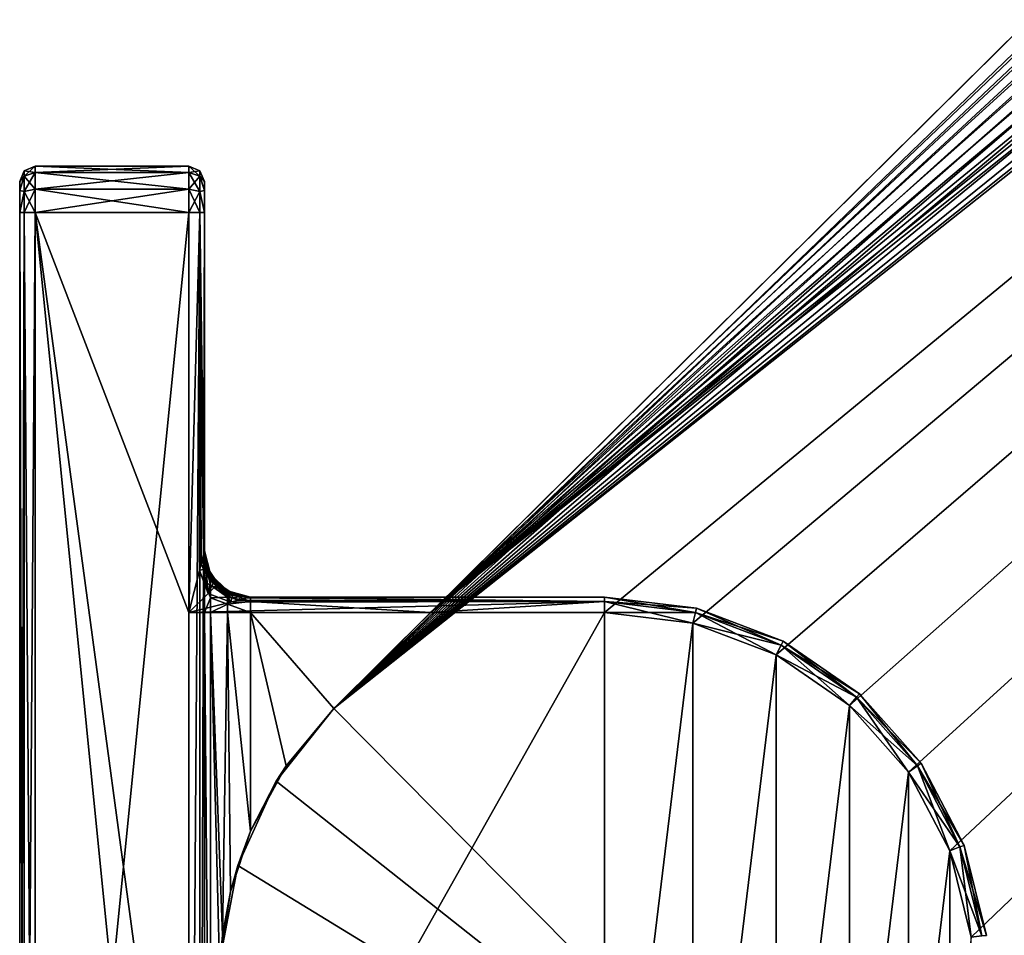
# Model space of a CAD drawing. Header units: metres. Extents: x 0 to 567, y -215 to 49.
# Tile 2 of 10: x 0 to 32, y -187 to -158. Entities that reach past the tile are written whole.
import ezdxf

# ---------------------------------------------------------------- set-up
doc = ezdxf.new("R2010")
doc.units = ezdxf.units.M

msp = doc.modelspace()

# ---------------------------------------------------------------- linework, layer by layer
at = {"layer": 'Y2A57L012'}
for points in [[(178.153732, -18.019377, 1998), (10.203054, -179.964493, 1998), (181.160767, -18.215542, 1998)], [(10.203054, -179.964493, 1998), (178.153732, -18.019377, 1998), (170.052521, -21.619474, 1998)], [(181.160767, -18.215542, 1998), (10.203054, -179.964493, 1998), (184.033463, -19.125635, 1998)], [(184.033463, -19.125635, 1998), (10.203054, -179.964493, 1998), (186.604889, -20.696764, 1998)], [(186.604889, -20.696764, 1998), (10.203054, -179.964493, 1998), (188.725601, -22.837624, 1998)], [(170.052521, -21.619474, 1998), (170.052521, -21.619474, 1992), (10.203054, -179.964493, 1998)], [(170.052521, -21.619474, 1992), (166.849472, -24.792381, 1992), (10.203054, -179.964493, 1998)], [(188.725601, -22.837624, 1998), (10.203054, -179.964493, 1998), (190.272339, -25.42379, 1998)], [(10.203054, -179.964493, 1998), (166.849472, -24.792381, 1992), (13.352166, -176.845032, 1992)], [(166.849472, -30.5, 1992), (13.352166, -176.845032, 1992), (166.849472, -24.792381, 1992)], [(190.272339, -25.42379, 1998), (10.203054, -179.964493, 1998), (191.155228, -28.30497, 1998)], [(191.155228, -28.30497, 1998), (10.203054, -179.964493, 1998), (191.322952, -31.313715, 1998)], [(167.198166, -33.371788, 1992), (13.352166, -176.845032, 1992), (166.849472, -30.5, 1992)], [(191.322952, -31.313715, 1998), (10.203054, -179.964493, 1998), (190.765762, -34.275169, 1998)], [(168.223999, -36.076679, 1992), (13.352166, -176.845032, 1992), (167.198166, -33.371788, 1992)], [(190.765762, -34.275169, 1998), (10.203054, -179.964493, 1998), (189.516037, -37.017227, 1998)], [(169.86734, -38.457474, 1992), (13.352166, -176.845032, 1992), (168.223999, -36.076679, 1992)], [(189.516037, -37.017227, 1998), (10.203054, -179.964493, 1998), (187.646408, -39.380527, 1998)], [(172.0327, -40.375805, 1992), (13.352166, -176.845032, 1992), (169.86734, -38.457474, 1992)], [(187.646408, -39.380527, 1998), (10.203054, -179.964493, 1998), (27.796946, -197.725555, 1998)], [(187.646408, -39.380527, 1992), (187.646408, -39.380527, 1998), (27.796946, -197.725555, 1992)], [(187.646408, -39.380527, 1998), (27.796946, -197.725555, 1998), (27.796946, -197.725555, 1992)], [(27.796946, -197.725555, 1992), (185.666245, -40.375805, 1992), (187.646408, -39.380527, 1992)], [(174.594208, -41.720196, 1992), (13.352166, -176.845032, 1992), (172.0327, -40.375805, 1992)], [(185.666245, -40.375805, 1992), (27.796946, -197.725555, 1992), (183.104721, -41.720196, 1992)], [(177.40303, -42.412506, 1992), (13.352166, -176.845032, 1992), (174.594208, -41.720196, 1992)], [(13.352166, -176.845032, 1992), (183.104721, -41.720196, 1992), (19, -176.845032, 1992)], [(183.104721, -41.720196, 1992), (13.352166, -176.845032, 1992), (180.295914, -42.412506, 1992)], [(183.104721, -41.720196, 1992), (21.871788, -177.193726, 1992), (19, -176.845032, 1992)], [(21.871788, -177.193726, 1992), (183.104721, -41.720196, 1992), (24.576677, -178.219559, 1992)], [(24.576677, -178.219559, 1992), (183.104721, -41.720196, 1992), (26.957472, -179.8629, 1992)], [(26.957472, -179.8629, 1992), (183.104721, -41.720196, 1992), (28.875807, -182.028244, 1992)], [(183.104721, -41.720196, 1992), (27.796946, -197.725555, 1992), (28.875807, -195.661804, 1992)], [(28.875807, -195.661804, 1992), (30.220196, -193.100281, 1992), (183.104721, -41.720196, 1992)], [(28.875807, -182.028244, 1992), (183.104721, -41.720196, 1992), (30.220196, -184.589767, 1992)], [(30.220196, -193.100281, 1992), (30.912506, -190.291458, 1992), (183.104721, -41.720196, 1992)], [(30.220196, -184.589767, 1992), (183.104721, -41.720196, 1992), (30.912506, -187.39859, 1992)], [(30.912506, -187.39859, 1992), (183.104721, -41.720196, 1992), (30.912506, -190.291458, 1992)], [(180.295914, -42.412506, 1992), (13.352166, -176.845032, 1992), (177.40303, -42.412506, 1992)], [(0.146447, -162.672821, 1988.823242), (0, -162.845032, 1989.5), (0.146447, -162.49147, 1989.5)], [(0, -162.845032, 1989.5), (0, -162.845032, 2011.5), (0.146447, -162.49147, 1989.5)], [(0, -162.845032, 2011.5), (0.146447, -162.49147, 2011.5), (0.146447, -162.49147, 1989.5)], [(0, -162.845032, 2011.5), (0.146447, -162.672821, 2012.176758), (0.146447, -162.49147, 2011.5)], [(0.5, -162.54599, 1988.75), (0.146447, -162.672821, 1988.823242), (0.5, -162.345032, 1989.5)], [(0.146447, -162.672821, 1988.823242), (0.146447, -162.49147, 1989.5), (0.5, -162.345032, 1989.5)], [(0.146447, -162.49147, 1989.5), (0.146447, -162.49147, 2011.5), (0.5, -162.345032, 1989.5)], [(0.146447, -162.49147, 2011.5), (0.5, -162.345032, 2011.5), (0.5, -162.345032, 1989.5)], [(0.5, -162.345032, 2011.5), (0.146447, -162.49147, 2011.5), (0.5, -162.54599, 2012.25)], [(0.146447, -162.49147, 2011.5), (0.146447, -162.672821, 2012.176758), (0.5, -162.54599, 2012.25)], [(0.5, -162.54599, 2012.25), (5.5, -162.54599, 2012.25), (0.5, -162.345032, 2011.5)], [(5.5, -162.54599, 2012.25), (5.5, -162.345032, 2011.5), (0.5, -162.345032, 2011.5)], [(0.5, -162.345032, 1989.5), (0.5, -162.345032, 2011.5), (5.5, -162.345032, 1989.5)], [(0.5, -162.345032, 2011.5), (5.5, -162.345032, 2011.5), (5.5, -162.345032, 1989.5)], [(0.5, -162.345032, 1989.5), (5.5, -162.345032, 1989.5), (0.5, -162.54599, 1988.75)], [(5.5, -162.345032, 1989.5), (5.5, -162.54599, 1988.75), (0.5, -162.54599, 1988.75)], [(5.5, -162.345032, 1989.5), (5.853553, -162.49147, 1989.5), (5.5, -162.54599, 1988.75)], [(5.5, -162.345032, 1989.5), (5.5, -162.345032, 2011.5), (5.853553, -162.49147, 1989.5)], [(5.5, -162.345032, 2011.5), (5.853553, -162.49147, 2011.5), (5.853553, -162.49147, 1989.5)], [(5.5, -162.54599, 2012.25), (5.853553, -162.672821, 2012.176758), (5.5, -162.345032, 2011.5)], [(5.853553, -162.672821, 2012.176758), (5.853553, -162.49147, 2011.5), (5.5, -162.345032, 2011.5)], [(5.853553, -162.49147, 1989.5), (5.853553, -162.672821, 1988.823242), (5.5, -162.54599, 1988.75)], [(6, -162.845032, 1989.5), (5.853553, -162.672821, 1988.823242), (5.853553, -162.49147, 1989.5)], [(5.853553, -162.49147, 1989.5), (5.853553, -162.49147, 2011.5), (6, -162.845032, 1989.5)], [(5.853553, -162.49147, 2011.5), (6, -162.845032, 2011.5), (6, -162.845032, 1989.5)], [(5.853553, -162.672821, 2012.176758), (6, -162.845032, 2011.5), (5.853553, -162.49147, 2011.5)], [(0.146447, -163.168243, 1988.327759), (0, -163.137924, 1988.792847), (0.146447, -162.672821, 1988.823242)], [(0, -163.137924, 1988.792847), (0, -162.845032, 1989.5), (0.146447, -162.672821, 1988.823242)], [(0, -163.137924, 2012.207153), (0.146447, -162.672821, 2012.176758), (0, -162.845032, 2011.5)], [(0.146447, -162.672821, 2012.176758), (0, -163.137924, 2012.207153), (0.146447, -163.168243, 2012.672241)], [(0.5, -163.095032, 1988.200928), (0.146447, -163.168243, 1988.327759), (0.5, -162.54599, 1988.75)], [(0.146447, -163.168243, 1988.327759), (0.146447, -162.672821, 1988.823242), (0.5, -162.54599, 1988.75)], [(0.5, -162.54599, 2012.25), (0.146447, -162.672821, 2012.176758), (0.5, -163.095032, 2012.799072)], [(0.146447, -162.672821, 2012.176758), (0.146447, -163.168243, 2012.672241), (0.5, -163.095032, 2012.799072)], [(0.5, -163.095032, 2012.799072), (5.5, -163.095032, 2012.799072), (0.5, -162.54599, 2012.25)], [(5.5, -163.095032, 2012.799072), (5.5, -162.54599, 2012.25), (0.5, -162.54599, 2012.25)], [(0.5, -162.54599, 1988.75), (5.5, -162.54599, 1988.75), (0.5, -163.095032, 1988.200928)], [(5.5, -162.54599, 1988.75), (5.5, -163.095032, 1988.200928), (0.5, -163.095032, 1988.200928)], [(5.5, -162.54599, 1988.75), (5.853553, -162.672821, 1988.823242), (5.5, -163.095032, 1988.200928)], [(5.5, -163.095032, 2012.799072), (5.853553, -163.168243, 2012.672241), (5.5, -162.54599, 2012.25)], [(5.853553, -163.168243, 2012.672241), (5.853553, -162.672821, 2012.176758), (5.5, -162.54599, 2012.25)], [(5.853553, -162.672821, 1988.823242), (5.853553, -163.168243, 1988.327759), (5.5, -163.095032, 1988.200928)], [(6, -163.137924, 1988.792847), (5.853553, -162.672821, 1988.823242), (6, -162.845032, 1989.5)], [(5.853553, -162.672821, 1988.823242), (6, -163.137924, 1988.792847), (5.853553, -163.168243, 1988.327759)], [(5.853553, -163.168243, 2012.672241), (6, -163.137924, 2012.207153), (5.853553, -162.672821, 2012.176758)], [(6, -163.137924, 2012.207153), (6, -162.845032, 2011.5), (5.853553, -162.672821, 2012.176758)], [(0, -163.137924, 2012.207153), (0, -162.845032, 2011.5), (0, -163.137924, 1988.792847)], [(0, -163.137924, 1988.792847), (0, -162.845032, 2011.5), (0, -162.845032, 1989.5)], [(0, -163.137924, 1988.792847), (0.146447, -163.168243, 1988.327759), (0, -163.845032, 1988.5)], [(0, -163.137924, 2012.207153), (0, -163.845032, 2012.5), (0.146447, -163.168243, 2012.672241)], [(0, -163.845032, 1988.5), (0, -163.137924, 2012.207153), (0, -163.137924, 1988.792847)], [(0, -163.137924, 2012.207153), (0, -163.845032, 1988.5), (0, -163.845032, 2012.5)], [(0.5, -163.845032, 1988), (0.146447, -163.845032, 1988.146484), (0.5, -163.095032, 1988.200928)], [(0.146447, -163.845032, 1988.146484), (0.146447, -163.168243, 1988.327759), (0.5, -163.095032, 1988.200928)], [(0.5, -163.095032, 2012.799072), (0.146447, -163.168243, 2012.672241), (0.5, -163.845032, 2013)], [(0.5, -163.845032, 2013), (5.5, -163.845032, 2013), (0.5, -163.095032, 2012.799072)], [(5.5, -163.845032, 2013), (5.5, -163.095032, 2012.799072), (0.5, -163.095032, 2012.799072)], [(0.5, -163.095032, 1988.200928), (5.5, -163.095032, 1988.200928), (0.5, -163.845032, 1988)], [(5.5, -163.095032, 1988.200928), (5.5, -163.845032, 1988), (0.5, -163.845032, 1988)], [(5.5, -163.095032, 1988.200928), (5.853553, -163.168243, 1988.327759), (5.5, -163.845032, 1988)], [(5.5, -163.845032, 2013), (5.853553, -163.845032, 2012.853516), (5.5, -163.095032, 2012.799072)], [(5.853553, -163.845032, 2012.853516), (5.853553, -163.168243, 2012.672241), (5.5, -163.095032, 2012.799072)], [(6, -163.137924, 1988.792847), (6, -163.845032, 1988.5), (5.853553, -163.168243, 1988.327759)], [(6, -163.137924, 2012.207153), (5.853553, -163.168243, 2012.672241), (6, -163.845032, 2012.5)], [(6, -162.845032, 2011.5), (6, -163.137924, 2012.207153), (6, -162.845032, 1989.5)], [(6, -163.137924, 2012.207153), (6, -163.137924, 1988.792847), (6, -162.845032, 1989.5)], [(6, -163.845032, 2012.5), (6, -163.137924, 1988.792847), (6, -163.137924, 2012.207153)], [(6, -163.137924, 1988.792847), (6, -163.845032, 2012.5), (6, -163.845032, 1988.5)], [(0, -163.845032, 1988.5), (0.146447, -163.168243, 1988.327759), (0.146447, -163.845032, 1988.146484)], [(0.146447, -163.168243, 2012.672241), (0, -163.845032, 2012.5), (0.146447, -163.845032, 2012.853516)], [(0.146447, -163.168243, 2012.672241), (0.146447, -163.845032, 2012.853516), (0.5, -163.845032, 2013)], [(5.853553, -163.168243, 1988.327759), (5.853553, -163.845032, 1988.146484), (5.5, -163.845032, 1988)], [(5.853553, -163.168243, 1988.327759), (6, -163.845032, 1988.5), (5.853553, -163.845032, 1988.146484)], [(6, -163.845032, 2012.5), (5.853553, -163.168243, 2012.672241), (5.853553, -163.845032, 2012.853516)], [(0.146447, -213.845032, 2012.853516), (0.146447, -163.845032, 2012.853516), (0, -213.845032, 2012.5)], [(0.146447, -163.845032, 2012.853516), (0, -163.845032, 2012.5), (0, -213.845032, 2012.5)], [(0, -213.845032, 1988.5), (0, -163.845032, 1988.5), (0.146447, -213.845032, 1988.146484)], [(0, -163.845032, 1988.5), (0.146447, -163.845032, 1988.146484), (0.146447, -213.845032, 1988.146484)], [(0, -163.845032, 1988.5), (0, -213.845032, 1988.5), (0, -163.845032, 2012.5)], [(0, -163.845032, 2012.5), (0, -213.845032, 1988.5), (0, -213.845032, 2012.5)], [(0.5, -213.845032, 2013), (0.5, -163.845032, 2013), (0.146447, -213.845032, 2012.853516)], [(0.5, -163.845032, 2013), (0.146447, -163.845032, 2012.853516), (0.146447, -213.845032, 2012.853516)], [(0.146447, -213.845032, 1988.146484), (0.146447, -163.845032, 1988.146484), (0.5, -213.845032, 1988)], [(0.146447, -163.845032, 1988.146484), (0.5, -163.845032, 1988), (0.5, -213.845032, 1988)], [(5.5, -213.845032, 2013), (5.5, -163.845032, 2013), (0.5, -213.845032, 2013)], [(5.5, -163.845032, 2013), (0.5, -163.845032, 2013), (0.5, -213.845032, 2013)], [(5.5, -176.845032, 1988), (0.5, -163.845032, 1988), (5.5, -163.845032, 1988)], [(5.5, -200.845032, 1988), (0.5, -163.845032, 1988), (5.5, -176.845032, 1988)], [(0.5, -163.845032, 1988), (5.5, -213.845032, 1988), (0.5, -213.845032, 1988)], [(5.5, -213.845032, 1988), (0.5, -163.845032, 1988), (5.5, -200.845032, 1988)], [(5.5, -163.845032, 2013), (5.5, -213.845032, 2013), (5.853553, -163.845032, 2012.853516)], [(5.5, -213.845032, 2013), (5.853553, -213.845032, 2012.853516), (5.853553, -163.845032, 2012.853516)], [(5.853553, -163.845032, 1988.146484), (5.5, -176.845032, 1988), (5.5, -163.845032, 1988)], [(5.5, -176.845032, 1988), (5.853553, -163.845032, 1988.146484), (5.840758, -175.481995, 1988.134155)], [(5.840758, -175.481995, 1988.134155), (5.853553, -163.845032, 1988.146484), (5.896452, -175.259216, 1988.195313)], [(5.853553, -163.845032, 2012.853516), (5.853553, -213.845032, 2012.853516), (6, -163.845032, 2012.5)], [(5.853553, -213.845032, 2012.853516), (6, -213.845032, 2012.5), (6, -163.845032, 2012.5)], [(6, -174.845032, 1988.5), (5.853553, -163.845032, 1988.146484), (6, -163.845032, 1988.5)], [(5.997613, -174.854568, 1988.451172), (5.853553, -163.845032, 1988.146484), (6, -174.845032, 1988.5)], [(5.98625, -174.900024, 1988.383545), (5.853553, -163.845032, 1988.146484), (5.997613, -174.854568, 1988.451172)], [(5.971497, -174.95903, 1988.333618), (5.853553, -163.845032, 1988.146484), (5.98625, -174.900024, 1988.383545)], [(5.896452, -175.259216, 1988.195313), (5.853553, -163.845032, 1988.146484), (5.971497, -174.95903, 1988.333618)], [(6, -174.845032, 1988.5), (6, -163.845032, 2012.5), (6, -174.845032, 1988.812256)], [(6, -163.845032, 1988.5), (6, -163.845032, 2012.5), (6, -174.845032, 1988.5)], [(6, -175.845032, 1993.232056), (6, -163.845032, 2012.5), (6, -176.845032, 1993.5)], [(6, -163.845032, 2012.5), (6, -213.845032, 2012.5), (6, -176.845032, 1993.5)], [(6, -175.112976, 1992.5), (6, -163.845032, 2012.5), (6, -175.845032, 1993.232056)], [(6, -174.845032, 1991.5), (6, -163.845032, 2012.5), (6, -175.112976, 1992.5)], [(6, -174.845032, 1988.812256), (6, -163.845032, 2012.5), (6, -174.845032, 1991.5)], [(5.896452, -175.259216, 1988.195313), (5.971497, -174.95903, 1988.333618), (6.018165, -175.126526, 1988.496216)], [(5.971497, -174.95903, 1988.333618), (5.98625, -174.900024, 1988.383545), (6.018165, -175.126526, 1988.496216)], [(6.018165, -175.126526, 1988.496216), (5.98625, -174.900024, 1988.383545), (5.997613, -174.854568, 1988.451172)], [(5.997613, -174.854568, 1988.451172), (6, -174.845032, 1988.5), (6.018165, -175.126526, 1988.496216)], [(6, -175.112976, 1992.5), (6.200962, -175.69017, 1991.978394), (6, -174.845032, 1991.5)], [(6.200962, -175.69017, 1991.978394), (6.200962, -175.595032, 1991.5), (6, -174.845032, 1991.5)], [(6, -174.845032, 1991.5), (6.200962, -175.595032, 1991.5), (6, -174.845032, 1988.812256)], [(6.200962, -175.595032, 1991.5), (6.114181, -175.419052, 1988.812256), (6, -174.845032, 1988.812256)], [(6, -174.845032, 1988.5), (6, -174.845032, 1988.812256), (6.018165, -175.126526, 1988.496216)], [(6.018165, -175.126526, 1988.496216), (6, -174.845032, 1988.812256), (6.114181, -175.419052, 1988.812256)], [(5.896452, -175.259216, 1988.195313), (5.97267, -175.434387, 1988.271362), (5.840758, -175.481995, 1988.134155)], [(6.018165, -175.126526, 1988.496216), (5.97267, -175.434387, 1988.271362), (5.896452, -175.259216, 1988.195313)], [(6.048797, -175.416504, 1988.385376), (5.97267, -175.434387, 1988.271362), (6.018165, -175.126526, 1988.496216)], [(6, -175.845032, 1993.232056), (6.200962, -175.961136, 1992.383911), (6, -175.112976, 1992.5)], [(6.200962, -175.961136, 1992.383911), (6.200962, -175.69017, 1991.978394), (6, -175.112976, 1992.5)], [(6.114181, -175.419052, 1988.812256), (6.087866, -175.39682, 1988.518433), (6.018165, -175.126526, 1988.496216)], [(6.018165, -175.126526, 1988.496216), (6.087866, -175.39682, 1988.518433), (6.048797, -175.416504, 1988.385376)], [(5.840758, -175.481995, 1988.134155), (6.119531, -176.225494, 1988.168823), (5.5, -176.845032, 1988)], [(5.97267, -175.434387, 1988.271362), (6.119531, -176.225494, 1988.168823), (5.840758, -175.481995, 1988.134155)], [(6.069805, -175.606277, 1988.328857), (5.97267, -175.434387, 1988.271362), (6.048797, -175.416504, 1988.385376)], [(6.069805, -175.606277, 1988.328857), (6.119531, -176.225494, 1988.168823), (5.97267, -175.434387, 1988.271362)], [(6.087866, -175.39682, 1988.518433), (6.169939, -175.66362, 1988.415039), (6.048797, -175.416504, 1988.385376)], [(6.155996, -175.670242, 1988.391846), (6.069805, -175.606277, 1988.328857), (6.048797, -175.416504, 1988.385376)], [(6.048797, -175.416504, 1988.385376), (6.169939, -175.66362, 1988.415039), (6.155996, -175.670242, 1988.391846)], [(6.207443, -175.798767, 1988.370972), (6.119531, -176.225494, 1988.168823), (6.069805, -175.606277, 1988.328857)], [(6.155996, -175.670242, 1988.391846), (6.207443, -175.798767, 1988.370972), (6.069805, -175.606277, 1988.328857)], [(6.087866, -175.39682, 1988.518433), (6.214919, -175.641037, 1988.562256), (6.169939, -175.66362, 1988.415039)], [(6.214919, -175.641037, 1988.562256), (6.087866, -175.39682, 1988.518433), (6.114181, -175.419052, 1988.812256)], [(6.114181, -175.419052, 1988.812256), (6.200962, -175.595032, 1991.5), (6.43934, -175.905685, 1988.812256)], [(6.214919, -175.641037, 1988.562256), (6.114181, -175.419052, 1988.812256), (6.317215, -175.79628, 1988.553467)], [(6.317215, -175.79628, 1988.553467), (6.114181, -175.419052, 1988.812256), (6.43934, -175.905685, 1988.812256)], [(6.200962, -175.69017, 1991.978394), (6.75, -176.144058, 1991.5), (6.200962, -175.595032, 1991.5)], [(6.200962, -175.595032, 1991.5), (6.75, -176.144058, 1991.5), (6.43934, -175.905685, 1988.812256)], [(6, -176.845032, 1993.5), (6.200962, -176.366669, 1992.654907), (6, -175.845032, 1993.232056)], [(6.200962, -176.366669, 1992.654907), (6.200962, -175.961136, 1992.383911), (6, -175.845032, 1993.232056)], [(6.284964, -175.890106, 1988.381592), (6.119531, -176.225494, 1988.168823), (6.207443, -175.798767, 1988.370972)], [(6.367634, -175.977386, 1988.385132), (6.119531, -176.225494, 1988.168823), (6.284964, -175.890106, 1988.381592)], [(6.169939, -175.66362, 1988.415039), (6.24772, -175.830154, 1988.387573), (6.155996, -175.670242, 1988.391846)], [(6.24772, -175.830154, 1988.387573), (6.207443, -175.798767, 1988.370972), (6.155996, -175.670242, 1988.391846)], [(6.169939, -175.66362, 1988.415039), (6.214919, -175.641037, 1988.562256), (6.278988, -175.815399, 1988.432373)], [(6.24772, -175.830154, 1988.387573), (6.169939, -175.66362, 1988.415039), (6.278988, -175.815399, 1988.432373)], [(6.200962, -175.961136, 1992.383911), (6.75, -176.197418, 1991.768188), (6.200962, -175.69017, 1991.978394)], [(6.75, -176.197418, 1991.768188), (6.75, -176.144058, 1991.5), (6.200962, -175.69017, 1991.978394)], [(6.207443, -175.798767, 1988.370972), (6.24772, -175.830154, 1988.387573), (6.284964, -175.890106, 1988.381592)], [(6.278988, -175.815399, 1988.432373), (6.214919, -175.641037, 1988.562256), (6.317215, -175.79628, 1988.553467)], [(6.24772, -175.830154, 1988.387573), (6.278988, -175.815399, 1988.432373), (6.284964, -175.890106, 1988.381592)], [(6.317215, -175.79628, 1988.553467), (6.415871, -175.929138, 1988.508911), (6.278988, -175.815399, 1988.432373)], [(6.415871, -175.929138, 1988.508911), (6.387995, -175.95694, 1988.419556), (6.278988, -175.815399, 1988.432373)], [(6.278988, -175.815399, 1988.432373), (6.387995, -175.95694, 1988.419556), (6.367634, -175.977386, 1988.385132)], [(6.284964, -175.890106, 1988.381592), (6.278988, -175.815399, 1988.432373), (6.367634, -175.977386, 1988.385132)], [(6.415871, -175.929138, 1988.508911), (6.317215, -175.79628, 1988.553467), (6.430757, -175.914307, 1988.609985)], [(6.430757, -175.914307, 1988.609985), (6.317215, -175.79628, 1988.553467), (6.43934, -175.905685, 1988.812256)], [(6.367634, -175.977386, 1988.385132), (6.387995, -175.95694, 1988.419556), (6.515385, -176.097641, 1988.387573)], [(6.387995, -175.95694, 1988.419556), (6.415871, -175.929138, 1988.508911), (6.53013, -176.066391, 1988.432373)], [(6.387995, -175.95694, 1988.419556), (6.53013, -176.066391, 1988.432373), (6.515385, -176.097641, 1988.387573)], [(6.415871, -175.929138, 1988.508911), (6.430757, -175.914307, 1988.609985), (6.549245, -176.028168, 1988.553467)], [(6.415871, -175.929138, 1988.508911), (6.549245, -176.028168, 1988.553467), (6.53013, -176.066391, 1988.432373)], [(6.430757, -175.914307, 1988.609985), (6.43934, -175.905685, 1988.812256), (6.549245, -176.028168, 1988.553467)], [(6.43934, -175.905685, 1988.812256), (6.75, -176.144058, 1991.5), (6.925975, -176.23085, 1988.812256)], [(6.549245, -176.028168, 1988.553467), (6.43934, -175.905685, 1988.812256), (6.925975, -176.23085, 1988.812256)], [(6.119531, -176.225494, 1988.168823), (6.863033, -176.504272, 1988.134155), (5.5, -176.845032, 1988)], [(6.863033, -176.504272, 1988.134155), (6.119531, -176.225494, 1988.168823), (6.367634, -175.977386, 1988.385132)], [(6.200962, -176.366669, 1992.654907), (6.75, -176.349365, 1991.995605), (6.200962, -175.961136, 1992.383911)], [(6.75, -176.349365, 1991.995605), (6.75, -176.197418, 1991.768188), (6.200962, -175.961136, 1992.383911)], [(6.532812, -176.126694, 1988.372925), (6.863033, -176.504272, 1988.134155), (6.367634, -175.977386, 1988.385132)], [(6.367634, -175.977386, 1988.385132), (6.515385, -176.097641, 1988.387573), (6.532812, -176.126694, 1988.372925)], [(6.515385, -176.097641, 1988.387573), (6.53013, -176.066391, 1988.432373), (6.682475, -176.175659, 1988.415039)], [(6.515385, -176.097641, 1988.387573), (6.675853, -176.189575, 1988.391846), (6.532812, -176.126694, 1988.372925)], [(6.675853, -176.189575, 1988.391846), (6.515385, -176.097641, 1988.387573), (6.682475, -176.175659, 1988.415039)], [(6.705029, -176.130737, 1988.562256), (6.53013, -176.066391, 1988.432373), (6.549245, -176.028168, 1988.553467)], [(6.682475, -176.175659, 1988.415039), (6.53013, -176.066391, 1988.432373), (6.705029, -176.130737, 1988.562256)], [(6.710212, -176.256836, 1988.33667), (6.863033, -176.504272, 1988.134155), (6.532812, -176.126694, 1988.372925)], [(6.532812, -176.126694, 1988.372925), (6.675853, -176.189575, 1988.391846), (6.710212, -176.256836, 1988.33667)], [(6.925975, -176.23085, 1988.812256), (6.705029, -176.130737, 1988.562256), (6.549245, -176.028168, 1988.553467)], [(6.675853, -176.189575, 1988.391846), (6.682475, -176.175659, 1988.415039), (6.949343, -176.257584, 1988.518433)], [(6.675853, -176.189575, 1988.391846), (6.929664, -176.296616, 1988.385376), (6.710212, -176.256836, 1988.33667)], [(6.929664, -176.296616, 1988.385376), (6.675853, -176.189575, 1988.391846), (6.949343, -176.257584, 1988.518433)], [(6.949343, -176.257584, 1988.518433), (6.682475, -176.175659, 1988.415039), (6.705029, -176.130737, 1988.562256)], [(6.705029, -176.130737, 1988.562256), (6.925975, -176.23085, 1988.812256), (6.949343, -176.257584, 1988.518433)], [(6.895912, -176.364914, 1988.276978), (6.863033, -176.504272, 1988.134155), (6.710212, -176.256836, 1988.33667)], [(6.710212, -176.256836, 1988.33667), (6.929664, -176.296616, 1988.385376), (6.895912, -176.364914, 1988.276978)], [(6.75, -176.144058, 1991.5), (6.75, -176.197418, 1991.768188), (7.5, -176.345032, 1991.5)], [(6.75, -176.144058, 1991.5), (7.5, -176.345032, 1991.5), (6.925975, -176.23085, 1988.812256)], [(7.5, -176.345032, 1991.5), (6.75, -176.197418, 1991.768188), (7.5, -176.49147, 1991.853516)], [(6.75, -176.197418, 1991.768188), (6.75, -176.349365, 1991.995605), (7.5, -176.49147, 1991.853516)], [(6.925975, -176.23085, 1988.812256), (7.5, -176.345032, 1991.5), (7.5, -176.345032, 1988.812256)], [(6.949343, -176.257584, 1988.518433), (6.925975, -176.23085, 1988.812256), (7.219734, -176.327042, 1988.496094)], [(7.219734, -176.327042, 1988.496094), (6.925975, -176.23085, 1988.812256), (7.5, -176.345032, 1988.812256)], [(6.929664, -176.296616, 1988.385376), (6.949343, -176.257584, 1988.518433), (7.219734, -176.327042, 1988.496094)], [(5.5, -176.845032, 1988), (19, -176.49147, 1988.146484), (19, -176.845032, 1988)], [(6.863033, -176.504272, 1988.134155), (19, -176.49147, 1988.146484), (5.5, -176.845032, 1988)], [(6.200962, -176.845032, 1992.75), (6.200962, -176.366669, 1992.654907), (6, -176.845032, 1993.5)], [(6.75, -176.349365, 1991.995605), (6.200962, -176.366669, 1992.654907), (6.75, -176.576782, 1992.147583)], [(6.200962, -176.366669, 1992.654907), (6.200962, -176.845032, 1992.75), (6.75, -176.576782, 1992.147583)], [(6.75, -176.576782, 1992.147583), (6.200962, -176.845032, 1992.75), (6.75, -176.845032, 1992.200928)], [(6.75, -176.576782, 1992.147583), (7.5, -176.49147, 1991.853516), (6.75, -176.349365, 1991.995605)], [(7.5, -176.845032, 1992), (7.5, -176.49147, 1991.853516), (6.75, -176.576782, 1992.147583)], [(6.75, -176.845032, 1992.200928), (7.5, -176.845032, 1992), (6.75, -176.576782, 1992.147583)], [(6.863033, -176.504272, 1988.134155), (6.895912, -176.364914, 1988.276978), (7.085809, -176.448578, 1988.195313)], [(7.085809, -176.448578, 1988.195313), (19, -176.49147, 1988.146484), (6.863033, -176.504272, 1988.134155)], [(6.929664, -176.296616, 1988.385376), (7.219734, -176.327042, 1988.496094), (6.895912, -176.364914, 1988.276978)], [(6.895912, -176.364914, 1988.276978), (7.219734, -176.327042, 1988.496094), (7.085809, -176.448578, 1988.195313)], [(7.219734, -176.327042, 1988.496094), (7.38599, -176.373535, 1988.333618), (7.085809, -176.448578, 1988.195313)], [(7.38599, -176.373535, 1988.333618), (19, -176.49147, 1988.146484), (7.085809, -176.448578, 1988.195313)], [(7.219734, -176.327042, 1988.496094), (7.5, -176.345032, 1988.812256), (7.5, -176.345032, 1988.5)], [(7.5, -176.345032, 1988.5), (7.490455, -176.347412, 1988.451172), (7.219734, -176.327042, 1988.496094)], [(7.490455, -176.347412, 1988.451172), (7.445002, -176.35878, 1988.383545), (7.219734, -176.327042, 1988.496094)], [(7.219734, -176.327042, 1988.496094), (7.445002, -176.35878, 1988.383545), (7.38599, -176.373535, 1988.333618)], [(7.445002, -176.35878, 1988.383545), (19, -176.49147, 1988.146484), (7.38599, -176.373535, 1988.333618)], [(7.490455, -176.347412, 1988.451172), (19, -176.49147, 1988.146484), (7.445002, -176.35878, 1988.383545)], [(7.5, -176.345032, 1988.5), (19, -176.49147, 1988.146484), (7.490455, -176.347412, 1988.451172)], [(19, -176.49147, 1988.146484), (7.5, -176.345032, 1988.5), (19, -176.345032, 1988.5)], [(7.5, -176.345032, 1988.5), (7.5, -176.345032, 1988.812256), (19, -176.345032, 1988.5)], [(7.5, -176.345032, 1988.812256), (7.5, -176.345032, 1991.5), (19, -176.345032, 1988.5)], [(19, -176.345032, 1988.5), (7.5, -176.345032, 1991.5), (19, -176.345032, 1991.5)], [(7.5, -176.49147, 1991.853516), (19, -176.49147, 1991.853516), (7.5, -176.345032, 1991.5)], [(19, -176.49147, 1991.853516), (19, -176.345032, 1991.5), (7.5, -176.345032, 1991.5)], [(7.5, -176.845032, 1992), (13.352166, -176.845032, 1992), (7.5, -176.49147, 1991.853516)], [(13.352166, -176.845032, 1992), (19, -176.49147, 1991.853516), (7.5, -176.49147, 1991.853516)], [(19, -176.845032, 1992), (19, -176.49147, 1991.853516), (13.352166, -176.845032, 1992)], [(19, -176.345032, 1988.5), (21.991446, -176.708252, 1988.5), (19, -176.49147, 1988.146484)], [(21.991446, -176.708252, 1991.5), (21.991446, -176.708252, 1988.5), (19, -176.345032, 1991.5)], [(21.991446, -176.708252, 1988.5), (19, -176.345032, 1988.5), (19, -176.345032, 1991.5)], [(21.991446, -176.708252, 1991.5), (19, -176.345032, 1991.5), (21.956398, -176.850449, 1991.853516)], [(19, -176.345032, 1991.5), (19, -176.49147, 1991.853516), (21.956398, -176.850449, 1991.853516)], [(21.991446, -176.708252, 1988.5), (21.956398, -176.850449, 1988.146484), (19, -176.49147, 1988.146484)], [(19, -176.49147, 1988.146484), (21.956398, -176.850449, 1988.146484), (19, -176.845032, 1988)], [(21.956398, -176.850449, 1991.853516), (19, -176.49147, 1991.853516), (21.871788, -177.193726, 1992)], [(19, -176.49147, 1991.853516), (19, -176.845032, 1992), (21.871788, -177.193726, 1992)], [(19, -200.845032, 1988), (5.5, -200.845032, 1988), (19, -176.845032, 1988)], [(19, -176.845032, 1988), (5.5, -200.845032, 1988), (5.5, -176.845032, 1988)], [(6, -176.845032, 1993.5), (6, -213.845032, 2012.5), (6, -200.845032, 1993.5)], [(6.200962, -176.845032, 1992.75), (6, -176.845032, 1993.5), (6.200962, -200.845032, 1992.75)], [(6, -176.845032, 1993.5), (6, -200.845032, 1993.5), (6.200962, -200.845032, 1992.75)], [(6.75, -176.845032, 1992.200928), (6.200962, -176.845032, 1992.75), (6.592245, -187.329239, 1992.305908)], [(6.592245, -187.329239, 1992.305908), (6.200962, -176.845032, 1992.75), (6.500642, -188.718353, 1992.381348)], [(6.200962, -176.845032, 1992.75), (6.200962, -200.845032, 1992.75), (6.500642, -188.718353, 1992.381348)], [(6.848454, -185.914169, 1992.148926), (6.75, -176.845032, 1992.200928), (6.592245, -187.329239, 1992.305908)], [(7.5, -176.845032, 1992), (6.75, -176.845032, 1992.200928), (7.5, -183.946045, 1992)], [(6.75, -176.845032, 1992.200928), (6.848454, -185.914169, 1992.148926), (7.5, -183.946045, 1992)], [(8.658111, -181.823959, 1992), (7.5, -176.845032, 1992), (7.5, -183.946045, 1992)], [(7.5, -176.845032, 1992), (10.203054, -179.964493, 1992), (13.352166, -176.845032, 1992)], [(10.203054, -179.964493, 1992), (7.5, -176.845032, 1992), (8.658111, -181.823959, 1992)], [(13.352166, -176.845032, 1992), (10.203054, -179.964493, 1992), (10.203054, -179.964493, 1998)], [(21.956398, -176.850449, 1988.146484), (21.871788, -177.193726, 1988), (19, -176.845032, 1988)], [(21.871788, -177.193726, 1988), (19, -200.845032, 1988), (19, -176.845032, 1988)], [(21.956398, -176.850449, 1988.146484), (24.740982, -177.906494, 1988.146484), (21.871788, -177.193726, 1988)], [(21.956398, -176.850449, 1991.853516), (21.871788, -177.193726, 1992), (24.576677, -178.219559, 1992)], [(21.991446, -176.708252, 1988.5), (24.80904, -177.776825, 1988.5), (21.956398, -176.850449, 1988.146484)], [(21.991446, -176.708252, 1991.5), (21.956398, -176.850449, 1991.853516), (24.740982, -177.906494, 1991.853516)], [(24.80904, -177.776825, 1988.5), (24.740982, -177.906494, 1988.146484), (21.956398, -176.850449, 1988.146484)], [(24.740982, -177.906494, 1991.853516), (21.956398, -176.850449, 1991.853516), (24.576677, -178.219559, 1992)], [(24.80904, -177.776825, 1991.5), (24.80904, -177.776825, 1988.5), (21.991446, -176.708252, 1991.5)], [(24.80904, -177.776825, 1988.5), (21.991446, -176.708252, 1988.5), (21.991446, -176.708252, 1991.5)], [(24.80904, -177.776825, 1991.5), (21.991446, -176.708252, 1991.5), (24.740982, -177.906494, 1991.853516)], [(21.871788, -200.496323, 1988), (19, -200.845032, 1988), (21.871788, -177.193726, 1988)], [(24.740982, -177.906494, 1988.146484), (24.576677, -178.219559, 1988), (21.871788, -177.193726, 1988)], [(24.576677, -178.219559, 1988), (21.871788, -200.496323, 1988), (21.871788, -177.193726, 1988)], [(24.80904, -177.776825, 1988.5), (27.289034, -179.488647, 1988.5), (24.740982, -177.906494, 1988.146484)], [(24.80904, -177.776825, 1991.5), (24.740982, -177.906494, 1991.853516), (27.191921, -179.598251, 1991.853516)], [(27.289034, -179.488647, 1991.5), (27.289034, -179.488647, 1988.5), (24.80904, -177.776825, 1991.5)], [(27.289034, -179.488647, 1988.5), (24.80904, -177.776825, 1988.5), (24.80904, -177.776825, 1991.5)], [(27.289034, -179.488647, 1991.5), (24.80904, -177.776825, 1991.5), (27.191921, -179.598251, 1991.853516)], [(24.740982, -177.906494, 1988.146484), (27.191921, -179.598251, 1988.146484), (24.576677, -178.219559, 1988)], [(24.740982, -177.906494, 1991.853516), (24.576677, -178.219559, 1992), (26.957472, -179.8629, 1992)], [(27.289034, -179.488647, 1988.5), (27.191921, -179.598251, 1988.146484), (24.740982, -177.906494, 1988.146484)], [(27.191921, -179.598251, 1991.853516), (24.740982, -177.906494, 1991.853516), (26.957472, -179.8629, 1992)], [(21.871788, -200.496323, 1988), (24.576677, -178.219559, 1988), (24.576677, -199.470505, 1988)], [(27.191921, -179.598251, 1988.146484), (26.957472, -179.8629, 1988), (24.576677, -178.219559, 1988)], [(24.576677, -178.219559, 1988), (26.957472, -179.8629, 1988), (24.576677, -199.470505, 1988)], [(27.191921, -179.598251, 1988.146484), (29.166775, -181.827408, 1988.146484), (26.957472, -179.8629, 1988)], [(27.191921, -179.598251, 1991.853516), (26.957472, -179.8629, 1992), (28.875807, -182.028244, 1992)], [(27.289034, -179.488647, 1988.5), (29.287298, -181.744217, 1988.5), (27.191921, -179.598251, 1988.146484)], [(27.289034, -179.488647, 1991.5), (27.191921, -179.598251, 1991.853516), (29.166775, -181.827408, 1991.853516)], [(29.287298, -181.744217, 1988.5), (29.166775, -181.827408, 1988.146484), (27.191921, -179.598251, 1988.146484)], [(29.166775, -181.827408, 1991.853516), (27.191921, -179.598251, 1991.853516), (28.875807, -182.028244, 1992)], [(29.287298, -181.744217, 1991.5), (29.287298, -181.744217, 1988.5), (27.289034, -179.488647, 1991.5)], [(29.287298, -181.744217, 1988.5), (27.289034, -179.488647, 1988.5), (27.289034, -179.488647, 1991.5)], [(29.287298, -181.744217, 1991.5), (27.289034, -179.488647, 1991.5), (29.166775, -181.827408, 1991.853516)], [(10.203054, -179.964493, 1998), (8.333428, -182.327805, 1998), (27.796946, -197.725555, 1998)], [(10.203054, -179.964493, 1998), (10.203054, -179.964493, 1992), (8.333428, -182.327805, 1998)], [(10.203054, -179.964493, 1992), (8.658111, -181.823959, 1992), (8.333428, -182.327805, 1998)], [(24.576677, -199.470505, 1988), (26.957472, -179.8629, 1988), (26.957472, -197.827148, 1988)], [(29.166775, -181.827408, 1988.146484), (28.875807, -182.028244, 1988), (26.957472, -179.8629, 1988)], [(26.957472, -179.8629, 1988), (28.875807, -182.028244, 1988), (26.957472, -197.827148, 1988)], [(7.5, -183.946045, 1992), (8.333428, -182.327805, 1998), (8.658111, -181.823959, 1992)], [(26.957472, -197.827148, 1988), (28.875807, -182.028244, 1988), (28.875807, -195.661804, 1988)], [(29.166775, -181.827408, 1988.146484), (30.550774, -184.464401, 1988.146484), (28.875807, -182.028244, 1988)], [(29.166775, -181.827408, 1991.853516), (28.875807, -182.028244, 1992), (30.220196, -184.589767, 1992)], [(30.550774, -184.464401, 1988.146484), (30.220196, -184.589767, 1988), (28.875807, -182.028244, 1988)], [(28.875807, -182.028244, 1988), (30.220196, -184.589767, 1988), (28.875807, -195.661804, 1988)], [(29.287298, -181.744217, 1988.5), (30.687702, -184.41246, 1988.5), (29.166775, -181.827408, 1988.146484)], [(29.287298, -181.744217, 1991.5), (29.166775, -181.827408, 1991.853516), (30.550774, -184.464401, 1991.853516)], [(30.687702, -184.41246, 1988.5), (30.550774, -184.464401, 1988.146484), (29.166775, -181.827408, 1988.146484)], [(30.550774, -184.464401, 1991.853516), (29.166775, -181.827408, 1991.853516), (30.220196, -184.589767, 1992)], [(30.687702, -184.41246, 1991.5), (30.687702, -184.41246, 1988.5), (29.287298, -181.744217, 1991.5)], [(30.687702, -184.41246, 1988.5), (29.287298, -181.744217, 1988.5), (29.287298, -181.744217, 1991.5)], [(30.687702, -184.41246, 1991.5), (29.287298, -181.744217, 1991.5), (30.550774, -184.464401, 1991.853516)], [(7.083705, -185.069855, 1998), (27.796946, -197.725555, 1998), (8.333428, -182.327805, 1998)], [(8.333428, -182.327805, 1998), (7.5, -183.946045, 1992), (7.083705, -185.069855, 1998)], [(7.083705, -185.069855, 1998), (7.5, -183.946045, 1992), (6.848454, -185.914169, 1992.148926)], [(28.875807, -195.661804, 1988), (30.220196, -184.589767, 1988), (30.220196, -193.100281, 1988)], [(30.550774, -184.464401, 1988.146484), (31.263481, -187.355972, 1988.146484), (30.220196, -184.589767, 1988)], [(30.550774, -184.464401, 1991.853516), (30.220196, -184.589767, 1992), (30.912506, -187.39859, 1992)], [(31.263481, -187.355972, 1988.146484), (30.912506, -187.39859, 1988), (30.220196, -184.589767, 1988)], [(30.220196, -184.589767, 1988), (30.912506, -187.39859, 1988), (30.220196, -193.100281, 1988)], [(30.687702, -184.41246, 1988.5), (31.408861, -187.338318, 1988.5), (30.550774, -184.464401, 1988.146484)], [(30.687702, -184.41246, 1991.5), (30.550774, -184.464401, 1991.853516), (31.263481, -187.355972, 1991.853516)], [(31.408861, -187.338318, 1988.5), (31.263481, -187.355972, 1988.146484), (30.550774, -184.464401, 1988.146484)], [(31.263481, -187.355972, 1991.853516), (30.550774, -184.464401, 1991.853516), (30.912506, -187.39859, 1992)], [(31.408861, -187.338318, 1991.5), (31.408861, -187.338318, 1988.5), (30.687702, -184.41246, 1991.5)], [(31.408861, -187.338318, 1988.5), (30.687702, -184.41246, 1988.5), (30.687702, -184.41246, 1991.5)], [(31.408861, -187.338318, 1991.5), (30.687702, -184.41246, 1991.5), (31.263481, -187.355972, 1991.853516)], [(6.526514, -188.031311, 1998), (27.796946, -197.725555, 1998), (7.083705, -185.069855, 1998)], [(7.083705, -185.069855, 1998), (6.848454, -185.914169, 1992.148926), (6.526514, -188.031311, 1998)], [(6.848454, -185.914169, 1992.148926), (6.592245, -187.329239, 1992.305908), (6.526514, -188.031311, 1998)], [(6.526514, -188.031311, 1998), (6.592245, -187.329239, 1992.305908), (6.500642, -188.718353, 1992.381348)]]:
    msp.add_3dface(points, dxfattribs=at)

doc.saveas('drawing.dxf')
